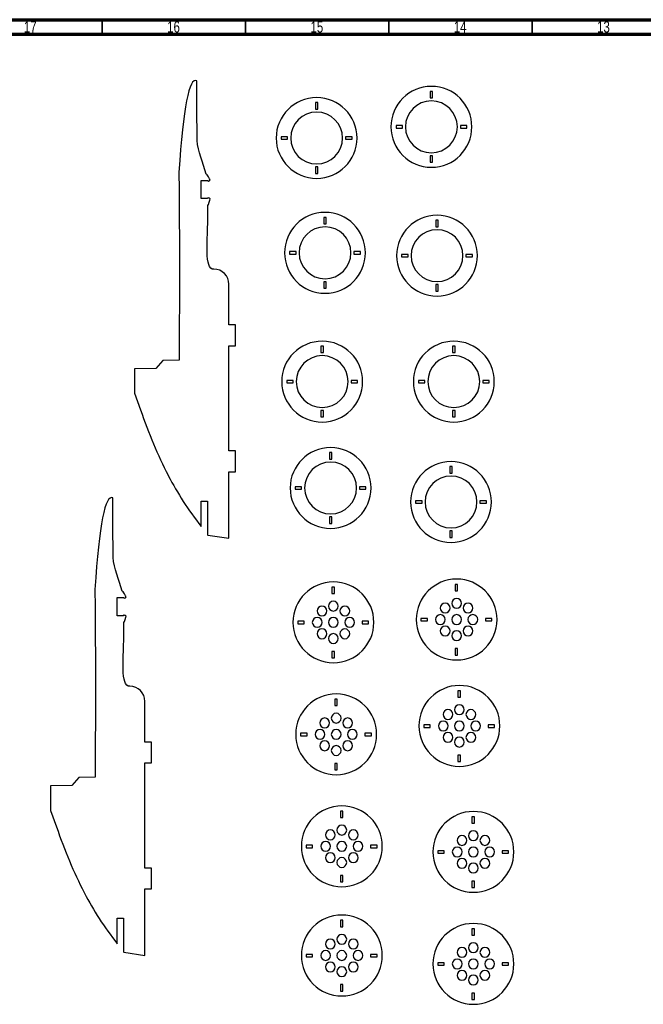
# Model space of a CAD drawing. Header units: millimetres. Extents: x 15 to 1184, y 5 to 836.
# Tile 3 of 4: x 371 to 588, y 492 to 836. Entities that reach past the tile are written whole.
import ezdxf

# ---------------------------------------------------------------- set-up
doc = ezdxf.new("R2010")
doc.units = ezdxf.units.MM
doc.styles.add('SLDTEXTSTYLE0', font='TXT', dxfattribs={"width": 0.75})

msp = doc.modelspace()

# ---------------------------------------------------------------- linework, layer by layer
at = {"color": 7, "linetype": 'Continuous', "lineweight": 70}
for p, q in [((15, 836), (1184, 836)), ((20, 831), (1179, 831))]:
    msp.add_line(p, q, dxfattribs=at)
at = {"color": 7, "linetype": 'Continuous', "lineweight": 35}
for p, q in [((399.5, 831), (399.5, 836)), ((449.5, 831), (449.5, 836)), ((499.5, 831), (499.5, 836)), ((549.5, 831), (549.5, 836))]:
    msp.add_line(p, q, dxfattribs=at)
at = {"color": 7, "linetype": 'Continuous', "lineweight": 25}
for p, q in [((514.82, 810.96), (513.95, 810.96)), ((513.95, 810.96), (513.95, 808.7)), ((513.95, 808.7), (514.82, 808.7)), ((514.82, 808.7), (514.82, 810.96)), ((432.69, 793.86), (432.52, 805.85)), ((474.76, 807.05), (473.89, 807.05)), ((473.89, 807.05), (473.89, 804.8)), ((473.89, 804.8), (474.76, 804.8)), ((474.76, 804.8), (474.76, 807.05)), ((504.29, 799.04), (502.03, 799.04)), ((502.03, 799.04), (502.03, 798.17)), ((502.03, 798.17), (504.29, 798.17)), ((504.29, 798.17), (504.29, 799.04)), ((526.73, 799.04), (524.48, 799.04)), ((524.48, 799.04), (524.48, 798.17)), ((524.48, 798.17), (526.73, 798.17)), ((526.73, 798.17), (526.73, 799.04)), ((464.23, 795.14), (461.98, 795.14)), ((461.98, 795.14), (461.98, 794.26)), ((461.98, 794.26), (464.23, 794.26)), ((464.23, 794.26), (464.23, 795.14)), ((486.68, 795.14), (484.43, 795.14)), ((484.43, 795.14), (484.43, 794.26)), ((484.43, 794.26), (486.68, 794.26)), ((486.68, 794.26), (486.68, 795.14)), ((514.82, 788.51), (513.95, 788.51)), ((513.95, 788.51), (513.95, 786.26)), ((514.82, 786.26), (514.82, 788.51)), ((474.76, 784.6), (473.89, 784.6)), ((473.89, 784.6), (473.89, 782.35)), ((474.76, 782.35), (474.76, 784.6)), ((513.95, 786.26), (514.82, 786.26)), ((426.3, 782.76), (426.34, 776.63)), ((473.89, 782.35), (474.76, 782.35)), ((426.34, 776.63), (426.34, 776.37)), ((434, 777.93), (434.04, 777.93)), ((434, 775.68), (434, 777.93)), ((434.04, 779.87), (436.32, 779.87)), ((434.04, 777.93), (434.04, 779.87)), ((426.34, 776.37), (426.5, 749.23)), ((434.04, 775.68), (434, 775.68)), ((434.04, 773.57), (434.04, 775.68)), ((436.25, 773.57), (434.04, 773.57)), ((477.7, 766.99), (476.82, 766.99)), ((476.82, 766.99), (476.82, 764.74)), ((477.7, 764.74), (477.7, 766.99)), ((476.82, 764.74), (477.7, 764.74)), ((516.78, 766.01), (515.9, 766.01)), ((515.9, 766.01), (515.9, 763.76)), ((515.9, 763.76), (516.78, 763.76)), ((516.78, 763.76), (516.78, 766.01)), ((467.16, 755.08), (464.91, 755.08)), ((464.91, 755.08), (464.91, 754.2)), ((464.91, 754.2), (467.16, 754.2)), ((467.16, 754.2), (467.16, 755.08)), ((489.61, 755.08), (487.36, 755.08)), ((487.36, 755.08), (487.36, 754.2)), ((487.36, 754.2), (489.61, 754.2)), ((489.61, 754.2), (489.61, 755.08)), ((506.24, 754.1), (503.99, 754.1)), ((503.99, 754.1), (503.99, 753.22)), ((503.99, 753.22), (506.24, 753.22)), ((506.24, 753.22), (506.24, 754.1)), ((528.69, 754.1), (526.44, 754.1)), ((526.44, 754.1), (526.44, 753.22)), ((526.44, 753.22), (528.69, 753.22)), ((528.69, 753.22), (528.69, 754.1)), ((426.5, 749.23), (426.32, 717.19)), ((438.47, 748.97), (437.87, 748.97)), ((443.74, 729.45), (443.74, 743.67)), ((477.7, 744.54), (476.82, 744.54)), ((476.82, 744.54), (476.82, 742.29)), ((476.82, 742.29), (477.7, 742.29)), ((477.7, 742.29), (477.7, 744.54)), ((516.78, 743.56), (515.9, 743.56)), ((515.9, 743.56), (515.9, 741.31)), ((516.78, 741.31), (516.78, 743.56)), ((515.9, 741.31), (516.78, 741.31)), ((445.99, 729.45), (443.74, 729.45)), ((445.99, 722.16), (445.99, 729.45)), ((443.74, 722.16), (445.99, 722.16)), ((443.74, 685.49), (443.74, 722.16)), ((476.72, 722.05), (475.84, 722.05)), ((475.84, 722.05), (475.84, 719.8)), ((476.72, 719.8), (476.72, 722.05)), ((522.64, 722.05), (521.76, 722.05)), ((521.76, 722.05), (521.76, 719.8)), ((522.64, 719.8), (522.64, 722.05)), ((475.84, 719.8), (476.72, 719.8)), ((521.76, 719.8), (522.64, 719.8)), ((420.73, 717.11), (418.28, 714.27)), ((426.32, 717.19), (420.73, 717.11)), ((418.28, 714.27), (410.82, 714.16)), ((410.82, 714.16), (410.82, 705.6)), ((466.18, 710.13), (463.93, 710.13)), ((463.93, 710.13), (463.93, 709.26)), ((463.93, 709.26), (466.18, 709.26)), ((466.18, 709.26), (466.18, 710.13)), ((488.63, 710.13), (486.38, 710.13)), ((486.38, 710.13), (486.38, 709.26)), ((486.38, 709.26), (488.63, 709.26)), ((488.63, 709.26), (488.63, 710.13)), ((512.1, 710.13), (509.85, 710.13)), ((509.85, 710.13), (509.85, 709.26)), ((509.85, 709.26), (512.1, 709.26)), ((512.1, 709.26), (512.1, 710.13)), ((534.55, 710.13), (532.3, 710.13)), ((532.3, 710.13), (532.3, 709.26)), ((532.3, 709.26), (534.55, 709.26)), ((534.55, 709.26), (534.55, 710.13)), ((410.82, 705.6), (412.86, 699.88)), ((476.72, 699.6), (475.84, 699.6)), ((475.84, 699.6), (475.84, 697.35)), ((476.72, 697.35), (476.72, 699.6)), ((522.64, 699.6), (521.76, 699.6)), ((521.76, 699.6), (521.76, 697.35)), ((522.64, 697.35), (522.64, 699.6)), ((475.84, 697.35), (476.72, 697.35)), ((521.76, 697.35), (522.64, 697.35)), ((445.99, 685.49), (443.74, 685.49)), ((445.99, 678.21), (445.99, 685.49)), ((479.65, 684.92), (478.77, 684.92)), ((478.77, 684.92), (478.77, 682.67)), ((479.65, 682.67), (479.65, 684.92)), ((478.77, 682.67), (479.65, 682.67)), ((422.53, 676.99), (422.66, 676.73)), ((443.74, 678.21), (445.99, 678.21)), ((443.74, 655.01), (443.74, 678.21)), ((521.66, 680.04), (520.79, 680.04)), ((520.79, 680.04), (520.79, 677.78)), ((520.79, 677.78), (521.66, 677.78)), ((521.66, 677.78), (521.66, 680.04)), ((469.11, 673.01), (466.86, 673.01)), ((466.86, 673.01), (466.86, 672.13)), ((466.86, 672.13), (469.11, 672.13)), ((469.11, 672.13), (469.11, 673.01)), ((491.56, 673.01), (489.31, 673.01)), ((489.31, 673.01), (489.31, 672.13)), ((489.31, 672.13), (491.56, 672.13)), ((491.56, 672.13), (491.56, 673.01)), ((434.05, 667.98), (436.3, 667.98)), ((434.05, 659.11), (434.05, 667.98)), ((436.3, 667.98), (436.3, 656.25)), ((511.13, 668.12), (508.87, 668.12)), ((508.87, 668.12), (508.87, 667.25)), ((508.87, 667.25), (511.13, 667.25)), ((511.13, 667.25), (511.13, 668.12)), ((533.57, 668.12), (531.32, 668.12)), ((531.32, 668.12), (531.32, 667.25)), ((531.32, 667.25), (533.57, 667.25)), ((533.57, 667.25), (533.57, 668.12)), ((403.38, 648.29), (403.21, 660.28)), ((479.65, 662.47), (478.77, 662.47)), ((478.77, 662.47), (478.77, 660.22)), ((478.77, 660.22), (479.65, 660.22)), ((479.65, 660.22), (479.65, 662.47)), ((521.66, 657.59), (520.79, 657.59)), ((520.79, 657.59), (520.79, 655.33)), ((521.66, 655.33), (521.66, 657.59)), ((436.3, 656.25), (436.4, 656.12)), ((436.4, 656.12), (443.74, 655.01)), ((520.79, 655.33), (521.66, 655.33)), ((396.99, 637.19), (397.03, 631.05)), ((480.55, 637.96), (479.68, 637.96)), ((479.68, 637.96), (479.68, 635.71)), ((480.55, 635.71), (480.55, 637.96)), ((523.54, 638.94), (522.67, 638.94)), ((522.67, 638.94), (522.67, 636.68)), ((522.67, 636.68), (523.54, 636.68)), ((523.54, 636.68), (523.54, 638.94)), ((404.69, 632.35), (404.73, 632.35)), ((404.69, 630.1), (404.69, 632.35)), ((404.73, 634.29), (407.01, 634.29)), ((404.73, 632.35), (404.73, 634.29)), ((479.68, 635.71), (480.55, 635.71)), ((397.03, 631.05), (397.03, 630.79)), ((397.03, 630.79), (397.19, 603.66)), ((404.73, 630.1), (404.69, 630.1)), ((404.73, 627.99), (404.73, 630.1)), ((406.94, 627.99), (404.73, 627.99)), ((470.02, 626.05), (467.76, 626.05)), ((467.76, 626.05), (467.76, 625.17)), ((470.02, 625.17), (470.02, 626.05)), ((492.47, 626.05), (490.21, 626.05)), ((490.21, 626.05), (490.21, 625.17)), ((492.47, 625.17), (492.47, 626.05)), ((513.01, 627.02), (510.75, 627.02)), ((510.75, 627.02), (510.75, 626.15)), ((510.75, 626.15), (513.01, 626.15)), ((513.01, 626.15), (513.01, 627.02)), ((535.45, 627.02), (533.2, 627.02)), ((533.2, 627.02), (533.2, 626.15)), ((533.2, 626.15), (535.45, 626.15)), ((535.45, 626.15), (535.45, 627.02)), ((467.76, 625.17), (470.02, 625.17)), ((490.21, 625.17), (492.47, 625.17)), ((480.55, 615.51), (479.68, 615.51)), ((479.68, 615.51), (479.68, 613.26)), ((480.55, 613.26), (480.55, 615.51)), ((523.54, 616.49), (522.67, 616.49)), ((522.67, 616.49), (522.67, 614.24)), ((523.54, 614.24), (523.54, 616.49)), ((479.68, 613.26), (480.55, 613.26)), ((522.67, 614.24), (523.54, 614.24)), ((397.19, 603.66), (397.01, 571.62)), ((409.16, 603.39), (408.56, 603.4)), ((524.52, 601.81), (523.64, 601.81)), ((523.64, 601.81), (523.64, 599.56)), ((524.52, 599.56), (524.52, 601.81)), ((414.42, 583.87), (414.42, 598.1)), ((481.53, 598.88), (480.65, 598.88)), ((480.65, 598.88), (480.65, 596.63)), ((481.53, 596.63), (481.53, 598.88)), ((523.64, 599.56), (524.52, 599.56)), ((480.65, 596.63), (481.53, 596.63)), ((513.98, 589.9), (511.73, 589.9)), ((511.73, 589.9), (511.73, 589.02)), ((511.73, 589.02), (513.98, 589.02)), ((513.98, 589.02), (513.98, 589.9)), ((536.43, 589.9), (534.18, 589.9)), ((534.18, 589.9), (534.18, 589.02)), ((534.18, 589.02), (536.43, 589.02)), ((536.43, 589.02), (536.43, 589.9)), ((470.99, 586.97), (468.74, 586.97)), ((468.74, 586.97), (468.74, 586.09)), ((468.74, 586.09), (470.99, 586.09)), ((470.99, 586.09), (470.99, 586.97)), ((493.44, 586.97), (491.19, 586.97)), ((491.19, 586.97), (491.19, 586.09)), ((491.19, 586.09), (493.44, 586.09)), ((493.44, 586.09), (493.44, 586.97)), ((416.68, 583.87), (414.42, 583.87)), ((416.68, 576.59), (416.68, 583.87)), ((524.52, 579.36), (523.64, 579.36)), ((523.64, 579.36), (523.64, 577.11)), ((524.52, 577.11), (524.52, 579.36)), ((414.42, 576.59), (416.68, 576.59)), ((414.42, 539.92), (414.42, 576.59)), ((481.53, 576.43), (480.65, 576.43)), ((480.65, 576.43), (480.65, 574.18)), ((480.65, 574.18), (481.53, 574.18)), ((481.53, 574.18), (481.53, 576.43)), ((523.64, 577.11), (524.52, 577.11)), ((391.42, 571.53), (388.97, 568.7)), ((397.01, 571.62), (391.42, 571.53)), ((388.97, 568.7), (381.51, 568.58)), ((381.51, 568.58), (381.51, 560.02)), ((381.51, 560.02), (383.55, 554.31)), ((483.48, 559.8), (482.61, 559.8)), ((482.61, 559.8), (482.61, 557.55)), ((482.61, 557.55), (483.48, 557.55)), ((483.48, 557.55), (483.48, 559.8)), ((529.4, 557.84), (528.53, 557.84)), ((528.53, 557.84), (528.53, 555.59)), ((529.4, 555.59), (529.4, 557.84)), ((528.53, 555.59), (529.4, 555.59)), ((472.95, 547.89), (470.7, 547.89)), ((470.7, 547.89), (470.7, 547.01)), ((470.7, 547.01), (472.95, 547.01)), ((472.95, 547.01), (472.95, 547.89)), ((495.4, 547.89), (493.14, 547.89)), ((493.14, 547.89), (493.14, 547.01)), ((493.14, 547.01), (495.4, 547.01)), ((495.4, 547.01), (495.4, 547.89)), ((518.87, 545.93), (516.62, 545.93)), ((516.62, 545.93), (516.62, 545.06)), ((516.62, 545.06), (518.87, 545.06)), ((518.87, 545.06), (518.87, 545.93)), ((541.32, 545.93), (539.06, 545.93)), ((539.06, 545.93), (539.06, 545.06)), ((539.06, 545.06), (541.32, 545.06)), ((541.32, 545.06), (541.32, 545.93)), ((416.68, 539.92), (414.42, 539.92)), ((416.68, 532.63), (416.68, 539.92)), ((483.48, 537.35), (482.61, 537.35)), ((482.61, 537.35), (482.61, 535.1)), ((483.48, 535.1), (483.48, 537.35)), ((414.42, 532.63), (416.68, 532.63)), ((414.42, 509.44), (414.42, 532.63)), ((482.61, 535.1), (483.48, 535.1)), ((529.4, 535.4), (528.53, 535.4)), ((528.53, 535.4), (528.53, 533.14)), ((528.53, 533.14), (529.4, 533.14)), ((529.4, 533.14), (529.4, 535.4)), ((393.22, 531.41), (393.35, 531.15)), ((404.74, 522.41), (406.99, 522.41)), ((404.74, 513.53), (404.74, 522.41)), ((406.99, 522.41), (406.99, 510.67)), ((483.48, 521.69), (482.61, 521.69)), ((482.61, 521.69), (482.61, 519.44)), ((482.61, 519.44), (483.48, 519.44)), ((483.48, 519.44), (483.48, 521.69)), ((529.4, 518.76), (528.53, 518.76)), ((528.53, 518.76), (528.53, 516.51)), ((528.53, 516.51), (529.4, 516.51)), ((529.4, 516.51), (529.4, 518.76)), ((406.99, 510.67), (407.09, 510.54)), ((407.09, 510.54), (414.42, 509.44)), ((472.95, 509.78), (470.7, 509.78)), ((470.7, 509.78), (470.7, 508.91)), ((470.7, 508.91), (472.95, 508.91)), ((472.95, 508.91), (472.95, 509.78)), ((495.4, 509.78), (493.14, 509.78)), ((493.14, 509.78), (493.14, 508.91)), ((493.14, 508.91), (495.4, 508.91)), ((495.4, 508.91), (495.4, 509.78)), ((518.87, 506.85), (516.62, 506.85)), ((516.62, 506.85), (516.62, 505.98)), ((516.62, 505.98), (518.87, 505.98)), ((518.87, 505.98), (518.87, 506.85)), ((541.32, 506.85), (539.06, 506.85)), ((539.06, 506.85), (539.06, 505.98)), ((539.06, 505.98), (541.32, 505.98)), ((541.32, 505.98), (541.32, 506.85)), ((483.48, 499.25), (482.61, 499.25)), ((482.61, 499.25), (482.61, 496.99)), ((483.48, 496.99), (483.48, 499.25)), ((482.61, 496.99), (483.48, 496.99)), ((529.4, 496.31), (528.53, 496.31)), ((528.53, 496.31), (528.53, 494.06)), ((529.4, 494.06), (529.4, 496.31)), ((528.53, 494.06), (529.4, 494.06))]:
    msp.add_line(p, q, dxfattribs=at)
for points in [[(432.54, 814.66), (429.83, 816.07), (427.75, 805.43), (426.3, 782.76)], [(432.52, 805.85), (432.5, 809.41), (432.51, 812.35), (432.54, 814.66)], [(435.82, 782.13), (434.75, 786.13), (432.78, 790.05), (432.69, 793.86)], [(435.84, 782.15), (435.83, 782.15), (435.83, 782.14), (435.82, 782.13)], [(437.16, 780.12), (437.16, 780.28), (435.99, 782.15), (435.84, 782.15)], [(436.59, 779.68), (436.74, 779.68), (437.16, 779.97), (437.16, 780.12)], [(436.32, 779.87), (436.33, 779.85), (436.44, 779.68), (436.59, 779.68)], [(436.44, 773.78), (436.34, 773.75), (436.27, 773.67), (436.25, 773.57)], [(436.37, 771.17), (436.51, 771.22), (437.2, 773.3), (437.16, 773.45)], [(437.16, 773.45), (437.11, 773.59), (436.59, 773.83), (436.44, 773.78)], [(437.87, 748.97), (434.99, 750.32), (436.59, 759.95), (436.36, 771.18)], [(436.36, 771.18), (436.36, 771.18), (436.36, 771.17), (436.37, 771.17)], [(443.74, 743.67), (443.74, 746.59), (441.38, 748.95), (438.47, 748.97)], [(412.86, 699.88), (415.82, 691.54), (418.82, 684.1), (422.53, 676.99)], [(422.66, 676.73), (425.8, 670.75), (429.46, 664.99), (434.05, 659.11)], [(403.23, 669.08), (400.52, 670.49), (398.44, 659.86), (396.99, 637.19)], [(403.21, 660.28), (403.19, 663.84), (403.2, 666.77), (403.23, 669.08)], [(406.51, 636.56), (405.44, 640.55), (403.47, 644.47), (403.38, 648.29)], [(406.53, 636.58), (406.52, 636.58), (406.52, 636.57), (406.51, 636.56)], [(407.85, 634.55), (407.85, 634.7), (406.68, 636.58), (406.53, 636.58)], [(407.01, 634.29), (407.02, 634.27), (407.13, 634.1), (407.28, 634.1)], [(407.28, 634.1), (407.43, 634.1), (407.85, 634.4), (407.85, 634.55)], [(520.39, 631.85), (519.72, 632.52), (518.64, 632.52), (517.98, 631.85)], [(474.99, 630.88), (474.32, 630.21), (474.32, 629.13), (474.99, 628.46)], [(477.4, 630.88), (476.73, 631.54), (475.65, 631.54), (474.99, 630.88)], [(477.4, 628.46), (478.07, 629.13), (478.07, 630.21), (477.4, 630.88)], [(482.98, 630.88), (482.31, 630.21), (482.31, 629.13), (482.98, 628.46)], [(517.98, 631.85), (517.31, 631.19), (517.31, 630.11), (517.98, 629.44)], [(517.98, 629.44), (518.64, 628.77), (519.72, 628.77), (520.39, 629.44)], [(520.39, 629.44), (521.06, 630.11), (521.06, 631.19), (520.39, 631.85)], [(525.97, 631.85), (525.3, 631.19), (525.3, 630.11), (525.97, 629.44)], [(525.97, 629.44), (526.63, 628.77), (527.71, 628.77), (528.38, 629.44)], [(408.56, 603.4), (405.68, 604.74), (407.27, 614.38), (407.05, 625.6)], [(407.13, 628.21), (407.03, 628.18), (406.96, 628.09), (406.94, 627.99)], [(407.05, 625.6), (407.05, 625.6), (407.05, 625.6), (407.06, 625.6)], [(407.06, 625.6), (407.2, 625.64), (407.89, 627.72), (407.85, 627.87)], [(407.85, 627.87), (407.8, 628.02), (407.28, 628.25), (407.13, 628.21)], [(474.99, 628.46), (475.65, 627.79), (476.73, 627.79), (477.4, 628.46)], [(482.98, 628.46), (483.64, 627.79), (484.73, 627.79), (485.39, 628.46)], [(474.99, 622.89), (474.32, 622.22), (474.32, 621.14), (474.99, 620.47)], [(477.4, 622.89), (476.73, 623.55), (475.65, 623.55), (474.99, 622.89)], [(477.4, 620.47), (478.07, 621.14), (478.07, 622.22), (477.4, 622.89)], [(517.98, 623.86), (517.31, 623.2), (517.31, 622.11), (517.98, 621.45)], [(520.39, 623.86), (519.72, 624.53), (518.64, 624.53), (517.98, 623.86)], [(520.39, 621.45), (521.06, 622.11), (521.06, 623.2), (520.39, 623.86)], [(474.99, 620.47), (475.65, 619.8), (476.73, 619.8), (477.4, 620.47)], [(482.98, 620.47), (483.64, 619.8), (484.73, 619.8), (485.39, 620.47)], [(517.98, 621.45), (518.64, 620.78), (519.72, 620.78), (520.39, 621.45)], [(525.97, 621.45), (526.63, 620.78), (527.71, 620.78), (528.38, 621.45)], [(414.42, 598.1), (414.42, 601.01), (412.07, 603.38), (409.16, 603.39)], [(518.95, 594.73), (518.29, 594.06), (518.29, 592.98), (518.95, 592.31)], [(521.37, 594.73), (520.7, 595.39), (519.62, 595.39), (518.95, 594.73)], [(521.37, 592.31), (522.03, 592.98), (522.03, 594.06), (521.37, 594.73)], [(526.94, 594.73), (526.28, 594.06), (526.28, 592.98), (526.94, 592.31)], [(475.96, 591.8), (475.3, 591.13), (475.3, 590.05), (475.96, 589.38)], [(478.38, 591.8), (477.71, 592.46), (476.63, 592.46), (475.96, 591.8)], [(478.38, 589.38), (479.04, 590.05), (479.04, 591.13), (478.38, 591.8)], [(483.95, 591.8), (483.29, 591.13), (483.29, 590.05), (483.95, 589.38)], [(518.95, 592.31), (519.62, 591.65), (520.7, 591.65), (521.37, 592.31)], [(526.94, 592.31), (527.61, 591.65), (528.69, 591.65), (529.36, 592.31)], [(475.96, 589.38), (476.63, 588.71), (477.71, 588.71), (478.38, 589.38)], [(483.95, 589.38), (484.62, 588.71), (485.7, 588.71), (486.37, 589.38)], [(478.38, 583.8), (477.71, 584.47), (476.63, 584.47), (475.96, 583.8)], [(518.95, 586.74), (518.29, 586.07), (518.29, 584.99), (518.95, 584.32)], [(521.37, 586.74), (520.7, 587.4), (519.62, 587.4), (518.95, 586.74)], [(518.95, 584.32), (519.62, 583.65), (520.7, 583.65), (521.37, 584.32)], [(521.37, 584.32), (522.03, 584.99), (522.03, 586.07), (521.37, 586.74)], [(526.94, 584.32), (527.61, 583.65), (528.69, 583.65), (529.36, 584.32)], [(475.96, 583.8), (475.3, 583.14), (475.3, 582.06), (475.96, 581.39)], [(475.96, 581.39), (476.63, 580.72), (477.71, 580.72), (478.38, 581.39)], [(478.38, 581.39), (479.04, 582.06), (479.04, 583.14), (478.38, 583.8)], [(483.95, 581.39), (484.62, 580.72), (485.7, 580.72), (486.37, 581.39)], [(383.55, 554.31), (386.51, 545.96), (389.51, 538.52), (393.22, 531.41)], [(480.33, 552.71), (479.67, 553.38), (478.58, 553.38), (477.92, 552.71)], [(477.92, 552.71), (477.25, 552.05), (477.25, 550.97), (477.92, 550.3)], [(477.92, 550.3), (478.58, 549.63), (479.67, 549.63), (480.33, 550.3)], [(480.33, 550.3), (481, 550.97), (481, 552.05), (480.33, 552.71)], [(485.91, 552.71), (485.24, 552.05), (485.24, 550.97), (485.91, 550.3)], [(485.91, 550.3), (486.58, 549.63), (487.66, 549.63), (488.32, 550.3)], [(523.84, 550.76), (523.17, 550.09), (523.17, 549.01), (523.84, 548.35)], [(526.25, 550.76), (525.59, 551.43), (524.5, 551.43), (523.84, 550.76)], [(526.25, 548.35), (526.92, 549.01), (526.92, 550.09), (526.25, 550.76)], [(531.83, 550.76), (531.16, 550.09), (531.16, 549.01), (531.83, 548.35)], [(523.84, 548.35), (524.5, 547.68), (525.59, 547.68), (526.25, 548.35)], [(531.83, 548.35), (532.49, 547.68), (533.58, 547.68), (534.24, 548.35)], [(477.92, 544.72), (477.25, 544.06), (477.25, 542.98), (477.92, 542.31)], [(480.33, 544.72), (479.67, 545.39), (478.58, 545.39), (477.92, 544.72)], [(480.33, 542.31), (481, 542.98), (481, 544.06), (480.33, 544.72)], [(526.25, 542.77), (525.59, 543.44), (524.5, 543.44), (523.84, 542.77)], [(477.92, 542.31), (478.58, 541.64), (479.67, 541.64), (480.33, 542.31)], [(485.91, 542.31), (486.58, 541.64), (487.66, 541.64), (488.32, 542.31)], [(523.84, 542.77), (523.17, 542.1), (523.17, 541.02), (523.84, 540.36)], [(523.84, 540.36), (524.5, 539.69), (525.59, 539.69), (526.25, 540.36)], [(526.25, 540.36), (526.92, 541.02), (526.92, 542.1), (526.25, 542.77)], [(531.83, 540.36), (532.49, 539.69), (533.58, 539.69), (534.24, 540.36)], [(393.35, 531.15), (396.49, 525.17), (400.15, 519.41), (404.74, 513.53)], [(477.92, 514.61), (477.25, 513.94), (477.25, 512.86), (477.92, 512.2)], [(480.33, 514.61), (479.67, 515.28), (478.58, 515.28), (477.92, 514.61)], [(477.92, 512.2), (478.58, 511.53), (479.67, 511.53), (480.33, 512.2)], [(480.33, 512.2), (481, 512.86), (481, 513.94), (480.33, 514.61)], [(485.91, 514.61), (485.24, 513.94), (485.24, 512.86), (485.91, 512.2)], [(485.91, 512.2), (486.58, 511.53), (487.66, 511.53), (488.32, 512.2)], [(526.25, 511.68), (525.59, 512.35), (524.5, 512.35), (523.84, 511.68)], [(523.84, 511.68), (523.17, 511.01), (523.17, 509.93), (523.84, 509.27)], [(523.84, 509.27), (524.5, 508.6), (525.59, 508.6), (526.25, 509.27)], [(526.25, 509.27), (526.92, 509.93), (526.92, 511.01), (526.25, 511.68)], [(531.83, 511.68), (531.16, 511.01), (531.16, 509.93), (531.83, 509.27)], [(531.83, 509.27), (532.49, 508.6), (533.58, 508.6), (534.24, 509.27)], [(477.92, 506.62), (477.25, 505.95), (477.25, 504.87), (477.92, 504.21)], [(480.33, 506.62), (479.67, 507.29), (478.58, 507.29), (477.92, 506.62)], [(480.33, 504.21), (481, 504.87), (481, 505.95), (480.33, 506.62)], [(477.92, 504.21), (478.58, 503.54), (479.67, 503.54), (480.33, 504.21)], [(485.91, 504.21), (486.58, 503.54), (487.66, 503.54), (488.32, 504.21)], [(523.84, 503.69), (523.17, 503.02), (523.17, 501.94), (523.84, 501.27)], [(526.25, 503.69), (525.59, 504.36), (524.5, 504.36), (523.84, 503.69)], [(526.25, 501.27), (526.92, 501.94), (526.92, 503.02), (526.25, 503.69)], [(523.84, 501.27), (524.5, 500.61), (525.59, 500.61), (526.25, 501.27)], [(531.83, 501.27), (532.49, 500.61), (533.58, 500.61), (534.24, 501.27)]]:
    msp.add_open_spline(points, degree=3, dxfattribs=at)
for points, knots in [([(514.38, 812.71), (506.59, 812.71), (500.28, 806.4), (500.28, 798.61), (500.28, 790.81), (506.59, 784.5), (514.38, 784.5)], [0, 0, 0, 0, 1, 1, 1, 2, 2, 2, 2]), ([(514.38, 784.5), (522.18, 784.5), (528.49, 790.81), (528.49, 798.61), (528.49, 806.4), (522.18, 812.71), (514.38, 812.71)], [2, 2, 2, 2, 3, 3, 3, 4, 4, 4, 4]), ([(474.33, 808.8), (466.54, 808.8), (460.22, 802.49), (460.22, 794.7), (460.22, 786.91), (466.54, 780.59), (474.33, 780.59)], [0, 0, 0, 0, 1, 1, 1, 2, 2, 2, 2]), ([(474.33, 780.59), (482.12, 780.59), (488.43, 786.91), (488.43, 794.7), (488.43, 802.49), (482.12, 808.8), (474.33, 808.8)], [2, 2, 2, 2, 3, 3, 3, 4, 4, 4, 4]), ([(514.38, 807.65), (509.39, 807.65), (505.33, 803.6), (505.33, 798.61), (505.33, 793.61), (509.39, 789.56), (514.38, 789.56)], [0, 0, 0, 0, 1, 1, 1, 2, 2, 2, 2]), ([(514.38, 789.56), (519.38, 789.56), (523.43, 793.61), (523.43, 798.61), (523.43, 803.6), (519.38, 807.65), (514.38, 807.65)], [2, 2, 2, 2, 3, 3, 3, 4, 4, 4, 4]), ([(474.33, 803.75), (469.33, 803.75), (465.28, 799.7), (465.28, 794.7), (465.28, 789.7), (469.33, 785.65), (474.33, 785.65)], [0, 0, 0, 0, 1, 1, 1, 2, 2, 2, 2]), ([(474.33, 785.65), (479.33, 785.65), (483.38, 789.7), (483.38, 794.7), (483.38, 799.7), (479.33, 803.75), (474.33, 803.75)], [2, 2, 2, 2, 3, 3, 3, 4, 4, 4, 4]), ([(477.26, 768.75), (469.47, 768.75), (463.15, 762.43), (463.15, 754.64), (463.15, 746.85), (469.47, 740.53), (477.26, 740.53)], [0, 0, 0, 0, 1, 1, 1, 2, 2, 2, 2]), ([(477.26, 740.53), (485.05, 740.53), (491.37, 746.85), (491.37, 754.64), (491.37, 762.43), (485.05, 768.75), (477.26, 768.75)], [2, 2, 2, 2, 3, 3, 3, 4, 4, 4, 4]), ([(516.34, 767.77), (508.55, 767.77), (502.23, 761.45), (502.23, 753.66), (502.23, 745.87), (508.55, 739.56), (516.34, 739.56)], [0, 0, 0, 0, 1, 1, 1, 2, 2, 2, 2]), ([(516.34, 739.56), (524.13, 739.56), (530.45, 745.87), (530.45, 753.66), (530.45, 761.45), (524.13, 767.77), (516.34, 767.77)], [2, 2, 2, 2, 3, 3, 3, 4, 4, 4, 4]), ([(477.26, 763.69), (472.26, 763.69), (468.21, 759.64), (468.21, 754.64), (468.21, 749.64), (472.26, 745.59), (477.26, 745.59)], [0, 0, 0, 0, 1, 1, 1, 2, 2, 2, 2]), ([(477.26, 745.59), (482.26, 745.59), (486.31, 749.64), (486.31, 754.64), (486.31, 759.64), (482.26, 763.69), (477.26, 763.69)], [2, 2, 2, 2, 3, 3, 3, 4, 4, 4, 4]), ([(516.34, 762.71), (511.34, 762.71), (507.29, 758.66), (507.29, 753.66), (507.29, 748.66), (511.34, 744.61), (516.34, 744.61)], [0, 0, 0, 0, 1, 1, 1, 2, 2, 2, 2]), ([(516.34, 744.61), (521.34, 744.61), (525.39, 748.66), (525.39, 753.66), (525.39, 758.66), (521.34, 762.71), (516.34, 762.71)], [2, 2, 2, 2, 3, 3, 3, 4, 4, 4, 4]), ([(476.28, 723.8), (468.49, 723.8), (462.17, 717.49), (462.17, 709.7), (462.17, 701.91), (468.49, 695.59), (476.28, 695.59)], [0, 0, 0, 0, 1, 1, 1, 2, 2, 2, 2]), ([(476.28, 695.59), (484.07, 695.59), (490.39, 701.91), (490.39, 709.7), (490.39, 717.49), (484.07, 723.8), (476.28, 723.8)], [2, 2, 2, 2, 3, 3, 3, 4, 4, 4, 4]), ([(522.2, 723.8), (514.41, 723.8), (508.09, 717.49), (508.09, 709.7), (508.09, 701.91), (514.41, 695.59), (522.2, 695.59)], [0, 0, 0, 0, 1, 1, 1, 2, 2, 2, 2]), ([(522.2, 695.59), (529.99, 695.59), (536.31, 701.91), (536.31, 709.7), (536.31, 717.49), (529.99, 723.8), (522.2, 723.8)], [2, 2, 2, 2, 3, 3, 3, 4, 4, 4, 4]), ([(476.28, 718.75), (471.28, 718.75), (467.23, 714.69), (467.23, 709.7), (467.23, 704.7), (471.28, 700.65), (476.28, 700.65)], [0, 0, 0, 0, 1, 1, 1, 2, 2, 2, 2]), ([(476.28, 700.65), (481.28, 700.65), (485.33, 704.7), (485.33, 709.7), (485.33, 714.69), (481.28, 718.75), (476.28, 718.75)], [2, 2, 2, 2, 3, 3, 3, 4, 4, 4, 4]), ([(522.2, 718.75), (517.2, 718.75), (513.15, 714.69), (513.15, 709.7), (513.15, 704.7), (517.2, 700.65), (522.2, 700.65)], [0, 0, 0, 0, 1, 1, 1, 2, 2, 2, 2]), ([(522.2, 700.65), (527.2, 700.65), (531.25, 704.7), (531.25, 709.7), (531.25, 714.69), (527.2, 718.75), (522.2, 718.75)], [2, 2, 2, 2, 3, 3, 3, 4, 4, 4, 4]), ([(479.21, 686.68), (471.42, 686.68), (465.1, 680.36), (465.1, 672.57), (465.1, 664.78), (471.42, 658.46), (479.21, 658.46)], [0, 0, 0, 0, 1, 1, 1, 2, 2, 2, 2]), ([(479.21, 658.46), (487, 658.46), (493.32, 664.78), (493.32, 672.57), (493.32, 680.36), (487, 686.68), (479.21, 686.68)], [2, 2, 2, 2, 3, 3, 3, 4, 4, 4, 4]), ([(479.21, 681.62), (474.21, 681.62), (470.16, 677.57), (470.16, 672.57), (470.16, 667.57), (474.21, 663.52), (479.21, 663.52)], [0, 0, 0, 0, 1, 1, 1, 2, 2, 2, 2]), ([(479.21, 663.52), (484.21, 663.52), (488.26, 667.57), (488.26, 672.57), (488.26, 677.57), (484.21, 681.62), (479.21, 681.62)], [2, 2, 2, 2, 3, 3, 3, 4, 4, 4, 4]), ([(521.22, 681.79), (513.43, 681.79), (507.12, 675.48), (507.12, 667.69), (507.12, 659.89), (513.43, 653.58), (521.22, 653.58)], [0, 0, 0, 0, 1, 1, 1, 2, 2, 2, 2]), ([(521.22, 653.58), (529.02, 653.58), (535.33, 659.89), (535.33, 667.69), (535.33, 675.48), (529.02, 681.79), (521.22, 681.79)], [2, 2, 2, 2, 3, 3, 3, 4, 4, 4, 4]), ([(521.22, 676.73), (516.23, 676.73), (512.17, 672.68), (512.17, 667.69), (512.17, 662.69), (516.23, 658.64), (521.22, 658.64)], [0, 0, 0, 0, 1, 1, 1, 2, 2, 2, 2]), ([(521.22, 658.64), (526.22, 658.64), (530.27, 662.69), (530.27, 667.69), (530.27, 672.68), (526.22, 676.73), (521.22, 676.73)], [2, 2, 2, 2, 3, 3, 3, 4, 4, 4, 4]), ([(480.19, 639.78), (472.4, 639.78), (466.08, 633.46), (466.08, 617.88), (472.4, 611.57), (480.19, 611.57)], [0, 0, 0, 0, 1, 1, 2, 2, 2, 2]), ([(480.19, 611.57), (487.98, 611.57), (494.3, 617.88), (494.3, 633.46), (487.98, 639.78), (480.19, 639.78)], [2, 2, 2, 2, 3, 3, 4, 4, 4, 4]), ([(523.18, 640.76), (515.39, 640.76), (509.07, 634.44), (509.07, 618.86), (515.39, 612.54), (523.18, 612.54)], [0, 0, 0, 0, 1, 1, 2, 2, 2, 2]), ([(523.18, 612.54), (530.97, 612.54), (537.29, 618.86), (537.29, 634.44), (530.97, 640.76), (523.18, 640.76)], [2, 2, 2, 2, 3, 3, 4, 4, 4, 4]), ([(480.19, 633.03), (479.25, 633.03), (478.48, 632.27), (478.48, 631.32), (478.48, 630.38), (479.25, 629.62), (480.19, 629.62)], [0, 0, 0, 0, 1, 1, 1, 2, 2, 2, 2]), ([(480.19, 629.62), (481.13, 629.62), (481.9, 630.38), (481.9, 631.32), (481.9, 632.27), (481.13, 633.03), (480.19, 633.03)], [2, 2, 2, 2, 3, 3, 3, 4, 4, 4, 4]), ([(523.18, 634.01), (522.23, 634.01), (521.47, 633.24), (521.47, 632.3), (521.47, 631.36), (522.23, 630.59), (523.18, 630.59)], [0, 0, 0, 0, 1, 1, 1, 2, 2, 2, 2]), ([(523.18, 630.59), (524.12, 630.59), (524.89, 631.36), (524.89, 632.3), (524.89, 633.24), (524.12, 634.01), (523.18, 634.01)], [2, 2, 2, 2, 3, 3, 3, 4, 4, 4, 4]), ([(528.38, 629.44), (529.05, 630.11), (529.05, 631.19), (527.71, 632.52), (526.63, 632.52), (525.97, 631.85)], [0, 0, 0, 0, 1, 1, 2, 2, 2, 2]), ([(485.39, 628.46), (486.06, 629.13), (486.06, 630.21), (484.73, 631.54), (483.64, 631.54), (482.98, 630.88)], [0, 0, 0, 0, 1, 1, 2, 2, 2, 2]), ([(476.25, 625.67), (476.25, 626.62), (475.48, 627.38), (474.54, 627.38), (473.6, 627.38), (472.83, 626.62), (472.83, 625.67)], [0, 0, 0, 0, 1, 1, 1, 2, 2, 2, 2]), ([(472.83, 625.67), (472.83, 624.73), (473.6, 623.97), (474.54, 623.97), (475.48, 623.97), (476.25, 624.73), (476.25, 625.67)], [2, 2, 2, 2, 3, 3, 3, 4, 4, 4, 4]), ([(480.19, 627.38), (479.25, 627.38), (478.48, 626.62), (478.48, 625.67), (478.48, 624.73), (479.25, 623.97), (480.19, 623.97)], [0, 0, 0, 0, 1, 1, 1, 2, 2, 2, 2]), ([(480.19, 623.97), (481.13, 623.97), (481.9, 624.73), (481.9, 625.67), (481.9, 626.62), (481.13, 627.38), (480.19, 627.38)], [2, 2, 2, 2, 3, 3, 3, 4, 4, 4, 4]), ([(485.84, 627.38), (484.9, 627.38), (484.13, 626.62), (484.13, 625.67), (484.13, 624.73), (484.9, 623.97), (485.84, 623.97)], [0, 0, 0, 0, 1, 1, 1, 2, 2, 2, 2]), ([(485.84, 623.97), (486.78, 623.97), (487.55, 624.73), (487.55, 625.67), (487.55, 626.62), (486.78, 627.38), (485.84, 627.38)], [2, 2, 2, 2, 3, 3, 3, 4, 4, 4, 4]), ([(519.23, 626.65), (519.23, 627.59), (518.47, 628.36), (517.53, 628.36), (516.58, 628.36), (515.82, 627.59), (515.82, 626.65)], [0, 0, 0, 0, 1, 1, 1, 2, 2, 2, 2]), ([(515.82, 626.65), (515.82, 625.71), (516.58, 624.94), (517.53, 624.94), (518.47, 624.94), (519.23, 625.71), (519.23, 626.65)], [2, 2, 2, 2, 3, 3, 3, 4, 4, 4, 4]), ([(523.18, 628.36), (522.23, 628.36), (521.47, 627.59), (521.47, 626.65), (521.47, 625.71), (522.23, 624.94), (523.18, 624.94)], [0, 0, 0, 0, 1, 1, 1, 2, 2, 2, 2]), ([(523.18, 624.94), (524.12, 624.94), (524.89, 625.71), (524.89, 626.65), (524.89, 627.59), (524.12, 628.36), (523.18, 628.36)], [2, 2, 2, 2, 3, 3, 3, 4, 4, 4, 4]), ([(528.83, 628.36), (527.89, 628.36), (527.12, 627.59), (527.12, 626.65), (527.12, 625.71), (527.89, 624.94), (528.83, 624.94)], [0, 0, 0, 0, 1, 1, 1, 2, 2, 2, 2]), ([(528.83, 624.94), (529.77, 624.94), (530.54, 625.71), (530.54, 626.65), (530.54, 627.59), (529.77, 628.36), (528.83, 628.36)], [2, 2, 2, 2, 3, 3, 3, 4, 4, 4, 4]), ([(485.39, 620.47), (486.06, 621.14), (486.06, 622.22), (484.73, 623.55), (483.64, 623.55), (482.31, 622.22), (482.31, 621.14), (482.98, 620.47)], [1, 1, 1, 1, 2, 2, 3, 3, 4, 4, 4, 4]), ([(523.18, 622.71), (522.23, 622.71), (521.47, 621.94), (521.47, 621), (521.47, 620.06), (522.23, 619.29), (523.18, 619.29)], [0, 0, 0, 0, 1, 1, 1, 2, 2, 2, 2]), ([(523.18, 619.29), (524.12, 619.29), (524.89, 620.06), (524.89, 621), (524.89, 621.94), (524.12, 622.71), (523.18, 622.71)], [2, 2, 2, 2, 3, 3, 3, 4, 4, 4, 4]), ([(528.38, 621.45), (529.05, 622.11), (529.05, 623.2), (527.71, 624.53), (526.63, 624.53), (525.3, 623.2), (525.3, 622.11), (525.97, 621.45)], [1, 1, 1, 1, 2, 2, 3, 3, 4, 4, 4, 4]), ([(480.19, 621.73), (479.25, 621.73), (478.48, 620.97), (478.48, 620.02), (478.48, 619.08), (479.25, 618.32), (480.19, 618.32)], [0, 0, 0, 0, 1, 1, 1, 2, 2, 2, 2]), ([(480.19, 618.32), (481.13, 618.32), (481.9, 619.08), (481.9, 620.02), (481.9, 620.97), (481.13, 621.73), (480.19, 621.73)], [2, 2, 2, 2, 3, 3, 3, 4, 4, 4, 4]), ([(524.15, 603.63), (516.36, 603.63), (510.05, 597.32), (510.05, 581.73), (516.36, 575.42), (524.15, 575.42)], [0, 0, 0, 0, 1, 1, 2, 2, 2, 2]), ([(524.15, 575.42), (531.95, 575.42), (538.26, 581.73), (538.26, 597.32), (531.95, 603.63), (524.15, 603.63)], [2, 2, 2, 2, 3, 3, 4, 4, 4, 4]), ([(481.17, 600.7), (473.37, 600.7), (467.06, 594.38), (467.06, 578.8), (473.37, 572.49), (481.17, 572.49)], [0, 0, 0, 0, 1, 1, 2, 2, 2, 2]), ([(481.17, 572.49), (488.96, 572.49), (495.27, 578.8), (495.27, 594.38), (488.96, 600.7), (481.17, 600.7)], [2, 2, 2, 2, 3, 3, 4, 4, 4, 4]), ([(524.15, 596.88), (523.21, 596.88), (522.45, 596.12), (522.45, 595.17), (522.45, 594.23), (523.21, 593.47), (524.15, 593.47)], [0, 0, 0, 0, 1, 1, 1, 2, 2, 2, 2]), ([(524.15, 593.47), (525.1, 593.47), (525.86, 594.23), (525.86, 595.17), (525.86, 596.12), (525.1, 596.88), (524.15, 596.88)], [2, 2, 2, 2, 3, 3, 3, 4, 4, 4, 4]), ([(529.36, 592.31), (530.02, 592.98), (530.02, 594.06), (528.69, 595.39), (527.61, 595.39), (526.94, 594.73)], [0, 0, 0, 0, 1, 1, 2, 2, 2, 2]), ([(481.17, 593.95), (480.22, 593.95), (479.46, 593.19), (479.46, 592.24), (479.46, 591.3), (480.22, 590.54), (481.17, 590.54)], [0, 0, 0, 0, 1, 1, 1, 2, 2, 2, 2]), ([(481.17, 590.54), (482.11, 590.54), (482.87, 591.3), (482.87, 592.24), (482.87, 593.19), (482.11, 593.95), (481.17, 593.95)], [2, 2, 2, 2, 3, 3, 3, 4, 4, 4, 4]), ([(486.37, 589.38), (487.04, 590.05), (487.04, 591.13), (485.7, 592.46), (484.62, 592.46), (483.95, 591.8)], [0, 0, 0, 0, 1, 1, 2, 2, 2, 2]), ([(520.21, 589.52), (520.21, 590.47), (519.45, 591.23), (518.5, 591.23), (517.56, 591.23), (516.8, 590.47), (516.8, 589.52)], [0, 0, 0, 0, 1, 1, 1, 2, 2, 2, 2]), ([(524.15, 591.23), (523.21, 591.23), (522.45, 590.47), (522.45, 589.52), (522.45, 588.58), (523.21, 587.82), (524.15, 587.82)], [0, 0, 0, 0, 1, 1, 1, 2, 2, 2, 2]), ([(524.15, 587.82), (525.1, 587.82), (525.86, 588.58), (525.86, 589.52), (525.86, 590.47), (525.1, 591.23), (524.15, 591.23)], [2, 2, 2, 2, 3, 3, 3, 4, 4, 4, 4]), ([(529.81, 591.23), (528.86, 591.23), (528.1, 590.47), (528.1, 589.52), (528.1, 588.58), (528.86, 587.82), (529.81, 587.82)], [0, 0, 0, 0, 1, 1, 1, 2, 2, 2, 2]), ([(529.81, 587.82), (530.75, 587.82), (531.51, 588.58), (531.51, 589.52), (531.51, 590.47), (530.75, 591.23), (529.81, 591.23)], [2, 2, 2, 2, 3, 3, 3, 4, 4, 4, 4]), ([(477.22, 586.59), (477.22, 587.54), (476.46, 588.3), (475.52, 588.3), (474.57, 588.3), (473.81, 587.54), (473.81, 586.59)], [0, 0, 0, 0, 1, 1, 1, 2, 2, 2, 2]), ([(481.17, 588.3), (480.22, 588.3), (479.46, 587.54), (479.46, 586.59), (479.46, 585.65), (480.22, 584.89), (481.17, 584.89)], [0, 0, 0, 0, 1, 1, 1, 2, 2, 2, 2]), ([(481.17, 584.89), (482.11, 584.89), (482.87, 585.65), (482.87, 586.59), (482.87, 587.54), (482.11, 588.3), (481.17, 588.3)], [2, 2, 2, 2, 3, 3, 3, 4, 4, 4, 4]), ([(486.82, 588.3), (485.87, 588.3), (485.11, 587.54), (485.11, 586.59), (485.11, 585.65), (485.87, 584.89), (486.82, 584.89)], [0, 0, 0, 0, 1, 1, 1, 2, 2, 2, 2]), ([(486.82, 584.89), (487.76, 584.89), (488.52, 585.65), (488.52, 586.59), (488.52, 587.54), (487.76, 588.3), (486.82, 588.3)], [2, 2, 2, 2, 3, 3, 3, 4, 4, 4, 4]), ([(516.8, 589.52), (516.8, 588.58), (517.56, 587.82), (518.5, 587.82), (519.45, 587.82), (520.21, 588.58), (520.21, 589.52)], [2, 2, 2, 2, 3, 3, 3, 4, 4, 4, 4]), ([(473.81, 586.59), (473.81, 585.65), (474.57, 584.89), (475.52, 584.89), (476.46, 584.89), (477.22, 585.65), (477.22, 586.59)], [2, 2, 2, 2, 3, 3, 3, 4, 4, 4, 4]), ([(486.37, 581.39), (487.04, 582.06), (487.04, 583.14), (485.7, 584.47), (484.62, 584.47), (483.29, 583.14), (483.29, 582.06), (483.95, 581.39)], [1, 1, 1, 1, 2, 2, 3, 3, 4, 4, 4, 4]), ([(524.15, 585.58), (523.21, 585.58), (522.45, 584.82), (522.45, 583.87), (522.45, 582.93), (523.21, 582.17), (524.15, 582.17)], [0, 0, 0, 0, 1, 1, 1, 2, 2, 2, 2]), ([(524.15, 582.17), (525.1, 582.17), (525.86, 582.93), (525.86, 583.87), (525.86, 584.82), (525.1, 585.58), (524.15, 585.58)], [2, 2, 2, 2, 3, 3, 3, 4, 4, 4, 4]), ([(529.36, 584.32), (530.02, 584.99), (530.02, 586.07), (528.69, 587.4), (527.61, 587.4), (526.28, 586.07), (526.28, 584.99), (526.94, 584.32)], [1, 1, 1, 1, 2, 2, 3, 3, 4, 4, 4, 4]), ([(481.17, 582.65), (480.22, 582.65), (479.46, 581.89), (479.46, 580.94), (479.46, 580), (480.22, 579.23), (481.17, 579.23)], [0, 0, 0, 0, 1, 1, 1, 2, 2, 2, 2]), ([(481.17, 579.23), (482.11, 579.23), (482.87, 580), (482.87, 580.94), (482.87, 581.89), (482.11, 582.65), (481.17, 582.65)], [2, 2, 2, 2, 3, 3, 3, 4, 4, 4, 4]), ([(483.12, 561.62), (475.33, 561.62), (469.01, 555.3), (469.01, 539.72), (475.33, 533.4), (483.12, 533.4)], [0, 0, 0, 0, 1, 1, 2, 2, 2, 2]), ([(483.12, 533.4), (490.91, 533.4), (497.23, 539.72), (497.23, 555.3), (490.91, 561.62), (483.12, 561.62)], [2, 2, 2, 2, 3, 3, 4, 4, 4, 4]), ([(529.04, 559.67), (521.25, 559.67), (514.93, 553.35), (514.93, 537.77), (521.25, 531.45), (529.04, 531.45)], [0, 0, 0, 0, 1, 1, 2, 2, 2, 2]), ([(529.04, 531.45), (536.83, 531.45), (543.15, 537.77), (543.15, 553.35), (536.83, 559.67), (529.04, 559.67)], [2, 2, 2, 2, 3, 3, 4, 4, 4, 4]), ([(483.12, 554.87), (482.18, 554.87), (481.41, 554.11), (481.41, 553.16), (481.41, 552.22), (482.18, 551.45), (483.12, 551.45)], [0, 0, 0, 0, 1, 1, 1, 2, 2, 2, 2]), ([(483.12, 551.45), (484.06, 551.45), (484.83, 552.22), (484.83, 553.16), (484.83, 554.11), (484.06, 554.87), (483.12, 554.87)], [2, 2, 2, 2, 3, 3, 3, 4, 4, 4, 4]), ([(488.32, 550.3), (488.99, 550.97), (488.99, 552.05), (487.66, 553.38), (486.58, 553.38), (485.91, 552.71)], [0, 0, 0, 0, 1, 1, 2, 2, 2, 2]), ([(529.04, 552.92), (528.1, 552.92), (527.33, 552.15), (527.33, 551.21), (527.33, 550.27), (528.1, 549.5), (529.04, 549.5)], [0, 0, 0, 0, 1, 1, 1, 2, 2, 2, 2]), ([(529.04, 549.5), (529.98, 549.5), (530.75, 550.27), (530.75, 551.21), (530.75, 552.15), (529.98, 552.92), (529.04, 552.92)], [2, 2, 2, 2, 3, 3, 3, 4, 4, 4, 4]), ([(534.24, 548.35), (534.91, 549.01), (534.91, 550.09), (533.58, 551.43), (532.49, 551.43), (531.83, 550.76)], [0, 0, 0, 0, 1, 1, 2, 2, 2, 2]), ([(479.18, 547.51), (479.18, 548.46), (478.41, 549.22), (477.47, 549.22), (476.53, 549.22), (475.76, 548.46), (475.76, 547.51)], [0, 0, 0, 0, 1, 1, 1, 2, 2, 2, 2]), ([(475.76, 547.51), (475.76, 546.57), (476.53, 545.8), (477.47, 545.8), (478.41, 545.8), (479.18, 546.57), (479.18, 547.51)], [2, 2, 2, 2, 3, 3, 3, 4, 4, 4, 4]), ([(483.12, 549.22), (482.18, 549.22), (481.41, 548.46), (481.41, 547.51), (481.41, 546.57), (482.18, 545.8), (483.12, 545.8)], [0, 0, 0, 0, 1, 1, 1, 2, 2, 2, 2]), ([(483.12, 545.8), (484.06, 545.8), (484.83, 546.57), (484.83, 547.51), (484.83, 548.46), (484.06, 549.22), (483.12, 549.22)], [2, 2, 2, 2, 3, 3, 3, 4, 4, 4, 4]), ([(488.77, 549.22), (487.83, 549.22), (487.06, 548.46), (487.06, 547.51), (487.06, 546.57), (487.83, 545.8), (488.77, 545.8)], [0, 0, 0, 0, 1, 1, 1, 2, 2, 2, 2]), ([(488.77, 545.8), (489.71, 545.8), (490.48, 546.57), (490.48, 547.51), (490.48, 548.46), (489.71, 549.22), (488.77, 549.22)], [2, 2, 2, 2, 3, 3, 3, 4, 4, 4, 4]), ([(525.1, 545.56), (525.1, 546.5), (524.33, 547.27), (523.39, 547.27), (522.45, 547.27), (521.68, 546.5), (521.68, 545.56)], [0, 0, 0, 0, 1, 1, 1, 2, 2, 2, 2]), ([(529.04, 547.27), (528.1, 547.27), (527.33, 546.5), (527.33, 545.56), (527.33, 544.62), (528.1, 543.85), (529.04, 543.85)], [0, 0, 0, 0, 1, 1, 1, 2, 2, 2, 2]), ([(529.04, 543.85), (529.98, 543.85), (530.75, 544.62), (530.75, 545.56), (530.75, 546.5), (529.98, 547.27), (529.04, 547.27)], [2, 2, 2, 2, 3, 3, 3, 4, 4, 4, 4]), ([(534.69, 547.27), (533.75, 547.27), (532.98, 546.5), (532.98, 545.56), (532.98, 544.62), (533.75, 543.85), (534.69, 543.85)], [0, 0, 0, 0, 1, 1, 1, 2, 2, 2, 2]), ([(534.69, 543.85), (535.63, 543.85), (536.4, 544.62), (536.4, 545.56), (536.4, 546.5), (535.63, 547.27), (534.69, 547.27)], [2, 2, 2, 2, 3, 3, 3, 4, 4, 4, 4]), ([(483.12, 543.57), (482.18, 543.57), (481.41, 542.8), (481.41, 541.86), (481.41, 540.92), (482.18, 540.15), (483.12, 540.15)], [0, 0, 0, 0, 1, 1, 1, 2, 2, 2, 2]), ([(483.12, 540.15), (484.06, 540.15), (484.83, 540.92), (484.83, 541.86), (484.83, 542.8), (484.06, 543.57), (483.12, 543.57)], [2, 2, 2, 2, 3, 3, 3, 4, 4, 4, 4]), ([(488.32, 542.31), (488.99, 542.98), (488.99, 544.06), (487.66, 545.39), (486.58, 545.39), (485.24, 544.06), (485.24, 542.98), (485.91, 542.31)], [1, 1, 1, 1, 2, 2, 3, 3, 4, 4, 4, 4]), ([(521.68, 545.56), (521.68, 544.62), (522.45, 543.85), (523.39, 543.85), (524.33, 543.85), (525.1, 544.62), (525.1, 545.56)], [2, 2, 2, 2, 3, 3, 3, 4, 4, 4, 4]), ([(534.24, 540.36), (534.91, 541.02), (534.91, 542.1), (533.58, 543.44), (532.49, 543.44), (531.16, 542.1), (531.16, 541.02), (531.83, 540.36)], [1, 1, 1, 1, 2, 2, 3, 3, 4, 4, 4, 4]), ([(529.04, 541.62), (528.1, 541.62), (527.33, 540.85), (527.33, 539.91), (527.33, 538.96), (528.1, 538.2), (529.04, 538.2)], [0, 0, 0, 0, 1, 1, 1, 2, 2, 2, 2]), ([(529.04, 538.2), (529.98, 538.2), (530.75, 538.96), (530.75, 539.91), (530.75, 540.85), (529.98, 541.62), (529.04, 541.62)], [2, 2, 2, 2, 3, 3, 3, 4, 4, 4, 4]), ([(483.12, 523.52), (475.33, 523.52), (469.01, 517.2), (469.01, 501.62), (475.33, 495.3), (483.12, 495.3)], [0, 0, 0, 0, 1, 1, 2, 2, 2, 2]), ([(483.12, 495.3), (490.91, 495.3), (497.23, 501.62), (497.23, 517.2), (490.91, 523.52), (483.12, 523.52)], [2, 2, 2, 2, 3, 3, 4, 4, 4, 4]), ([(529.04, 520.58), (521.25, 520.58), (514.93, 514.27), (514.93, 498.69), (521.25, 492.37), (529.04, 492.37)], [0, 0, 0, 0, 1, 1, 2, 2, 2, 2]), ([(529.04, 492.37), (536.83, 492.37), (543.15, 498.69), (543.15, 514.27), (536.83, 520.58), (529.04, 520.58)], [2, 2, 2, 2, 3, 3, 4, 4, 4, 4]), ([(483.12, 516.77), (482.18, 516.77), (481.41, 516), (481.41, 515.06), (481.41, 514.12), (482.18, 513.35), (483.12, 513.35)], [0, 0, 0, 0, 1, 1, 1, 2, 2, 2, 2]), ([(483.12, 513.35), (484.06, 513.35), (484.83, 514.12), (484.83, 515.06), (484.83, 516), (484.06, 516.77), (483.12, 516.77)], [2, 2, 2, 2, 3, 3, 3, 4, 4, 4, 4]), ([(488.32, 512.2), (488.99, 512.86), (488.99, 513.94), (487.66, 515.28), (486.58, 515.28), (485.91, 514.61)], [0, 0, 0, 0, 1, 1, 2, 2, 2, 2]), ([(529.04, 513.84), (528.1, 513.84), (527.33, 513.07), (527.33, 512.13), (527.33, 511.18), (528.1, 510.42), (529.04, 510.42)], [0, 0, 0, 0, 1, 1, 1, 2, 2, 2, 2]), ([(529.04, 510.42), (529.98, 510.42), (530.75, 511.18), (530.75, 512.13), (530.75, 513.07), (529.98, 513.84), (529.04, 513.84)], [2, 2, 2, 2, 3, 3, 3, 4, 4, 4, 4]), ([(534.24, 509.27), (534.91, 509.93), (534.91, 511.01), (533.58, 512.35), (532.49, 512.35), (531.83, 511.68)], [0, 0, 0, 0, 1, 1, 2, 2, 2, 2]), ([(479.18, 509.41), (479.18, 510.35), (478.41, 511.12), (477.47, 511.12), (476.53, 511.12), (475.76, 510.35), (475.76, 509.41)], [0, 0, 0, 0, 1, 1, 1, 2, 2, 2, 2]), ([(475.76, 509.41), (475.76, 508.47), (476.53, 507.7), (477.47, 507.7), (478.41, 507.7), (479.18, 508.47), (479.18, 509.41)], [2, 2, 2, 2, 3, 3, 3, 4, 4, 4, 4]), ([(483.12, 511.12), (482.18, 511.12), (481.41, 510.35), (481.41, 509.41), (481.41, 508.47), (482.18, 507.7), (483.12, 507.7)], [0, 0, 0, 0, 1, 1, 1, 2, 2, 2, 2]), ([(483.12, 507.7), (484.06, 507.7), (484.83, 508.47), (484.83, 509.41), (484.83, 510.35), (484.06, 511.12), (483.12, 511.12)], [2, 2, 2, 2, 3, 3, 3, 4, 4, 4, 4]), ([(488.77, 511.12), (487.83, 511.12), (487.06, 510.35), (487.06, 509.41), (487.06, 508.47), (487.83, 507.7), (488.77, 507.7)], [0, 0, 0, 0, 1, 1, 1, 2, 2, 2, 2]), ([(488.77, 507.7), (489.71, 507.7), (490.48, 508.47), (490.48, 509.41), (490.48, 510.35), (489.71, 511.12), (488.77, 511.12)], [2, 2, 2, 2, 3, 3, 3, 4, 4, 4, 4]), ([(483.12, 505.47), (482.18, 505.47), (481.41, 504.7), (481.41, 503.76), (481.41, 502.82), (482.18, 502.05), (483.12, 502.05)], [0, 0, 0, 0, 1, 1, 1, 2, 2, 2, 2]), ([(483.12, 502.05), (484.06, 502.05), (484.83, 502.82), (484.83, 503.76), (484.83, 504.7), (484.06, 505.47), (483.12, 505.47)], [2, 2, 2, 2, 3, 3, 3, 4, 4, 4, 4]), ([(488.32, 504.21), (488.99, 504.87), (488.99, 505.95), (487.66, 507.29), (486.58, 507.29), (485.24, 505.95), (485.24, 504.87), (485.91, 504.21)], [1, 1, 1, 1, 2, 2, 3, 3, 4, 4, 4, 4]), ([(525.1, 506.48), (525.1, 507.42), (524.33, 508.18), (523.39, 508.18), (522.45, 508.18), (521.68, 507.42), (521.68, 506.48)], [0, 0, 0, 0, 1, 1, 1, 2, 2, 2, 2]), ([(521.68, 506.48), (521.68, 505.53), (522.45, 504.77), (523.39, 504.77), (524.33, 504.77), (525.1, 505.53), (525.1, 506.48)], [2, 2, 2, 2, 3, 3, 3, 4, 4, 4, 4]), ([(529.04, 508.18), (528.1, 508.18), (527.33, 507.42), (527.33, 506.48), (527.33, 505.53), (528.1, 504.77), (529.04, 504.77)], [0, 0, 0, 0, 1, 1, 1, 2, 2, 2, 2]), ([(529.04, 504.77), (529.98, 504.77), (530.75, 505.53), (530.75, 506.48), (530.75, 507.42), (529.98, 508.18), (529.04, 508.18)], [2, 2, 2, 2, 3, 3, 3, 4, 4, 4, 4]), ([(534.69, 508.18), (533.75, 508.18), (532.98, 507.42), (532.98, 506.48), (532.98, 505.53), (533.75, 504.77), (534.69, 504.77)], [0, 0, 0, 0, 1, 1, 1, 2, 2, 2, 2]), ([(534.69, 504.77), (535.63, 504.77), (536.4, 505.53), (536.4, 506.48), (536.4, 507.42), (535.63, 508.18), (534.69, 508.18)], [2, 2, 2, 2, 3, 3, 3, 4, 4, 4, 4]), ([(529.04, 502.53), (528.1, 502.53), (527.33, 501.77), (527.33, 500.83), (527.33, 499.88), (528.1, 499.12), (529.04, 499.12)], [0, 0, 0, 0, 1, 1, 1, 2, 2, 2, 2]), ([(529.04, 499.12), (529.98, 499.12), (530.75, 499.88), (530.75, 500.83), (530.75, 501.77), (529.98, 502.53), (529.04, 502.53)], [2, 2, 2, 2, 3, 3, 3, 4, 4, 4, 4]), ([(534.24, 501.27), (534.91, 501.94), (534.91, 503.02), (533.58, 504.36), (532.49, 504.36), (531.16, 503.02), (531.16, 501.94), (531.83, 501.27)], [1, 1, 1, 1, 2, 2, 3, 3, 4, 4, 4, 4])]:
    msp.add_open_spline(points, degree=3, knots=knots, dxfattribs=at)

# ---------------------------------------------------------------- texts
at = {"color": 7, "linetype": 'Continuous', "lineweight": 0, "char_height": 3.969, "attachment_point": 2, "style": 'SLDTEXTSTYLE0'}
for s, insert in [('17', (374.42, 835.46)), ('16', (424.42, 835.46)), ('15', (474.42, 835.46)), ('14', (524.42, 835.46)), ('13', (574.42, 835.46))]:
    msp.add_mtext(s, dxfattribs=dict(at, insert=insert))

doc.saveas('drawing.dxf')
